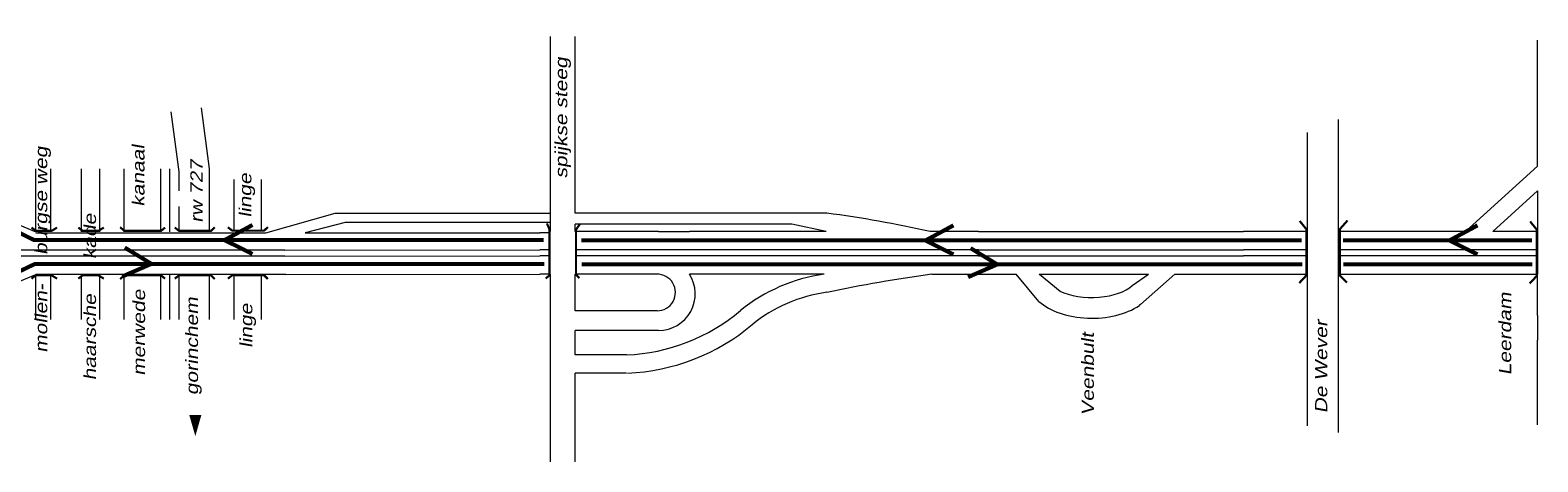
# Model space of a CAD drawing. Header units: metres. Extents: x 534 to 2631, y -2348 to -1484.
# Tile 9 of 13: x 1881 to 2066, y -1873 to -1820. Entities that reach past the tile are written whole.
import ezdxf

# ---------------------------------------------------------------- set-up
doc = ezdxf.new("R2010")
doc.units = ezdxf.units.M
doc.layers.get('0').update_dxf_attribs({"lineweight": 0})
for name, color, linetype, lineweight in [('ROUTE1STROOIEN', 3, 'Continuous', 0), ('STROOI', 7, 'Continuous', 0), ('Strooi WEL', 90, 'Continuous', 0), ('Text', 7, 'Continuous', 0)]:
    doc.layers.add(name, color=color, linetype=linetype, lineweight=lineweight)
doc.styles.add('ISO25', font='ARIALN.TTF', dxfattribs={"width": 1.5, "oblique": 10})

msp = doc.modelspace()

# ---------------------------------------------------------------- linework, layer by layer
at = {"ltscale": 0.5}
for p, q in [((2041.79, -1850.14), (2041.79, -1831.13)), ((1947.92, -1834.94), (1947.92, -1832.69)), ((2037.95, -1832.71), (2037.95, -1868.8)), ((1947.92, -1840.39), (1947.92, -1837.96)), ((1918.38, -1842.67), (1909.88, -1845.09)), ((1919.68, -1843.8), (1914.76, -1845.06)), ((1944.89, -1842.67), (1918.38, -1842.67)), ((1944.8, -1843.8), (1919.68, -1843.8)), ((1978.88, -1842.64), (1947.92, -1842.64)), ((1974.59, -1843.98), (1947.92, -1843.98)), ((1978.78, -1844.89), (1974.59, -1843.98)), ((1909.88, -1845.09), (1909.84, -1845.1)), ((1914.76, -1845.06), (1943.59, -1845.06)), ((1958.17, -1844.89), (1961.99, -1844.89)), ((1997.52, -1844.89), (2030.12, -1844.89)), ((2066.26, -1844.97), (2066.26, -1850.14)), ((1912.24, -1847.18), (1943.59, -1847.13)), ((1912.24, -1847.93), (1943.59, -1847.88)), ((1997.52, -1847.13), (2030.12, -1847.13)), ((1997.52, -1847.88), (2030.12, -1847.88)), ((1912.38, -1850.18), (1943.59, -1850.14)), ((1997.52, -1850.14), (2002.17, -1850.14)), ((2002.17, -1850.14), (2002.17, -1850.14)), ((2004.96, -1853.5), (2002.17, -1850.14)), ((2004.98, -1850.14), (2018.45, -1850.14)), ((2005.02, -1850.17), (2004.98, -1850.14)), ((2007.56, -1852.25), (2005.02, -1850.17)), ((2016.41, -1851.55), (2018.45, -1850.14)), ((2017.45, -1853.86), (2021.68, -1850.14)), ((2021.68, -1850.14), (2030.12, -1850.14)), ((2021.68, -1850.14), (2021.68, -1850.14)), ((2057.32, -1850.14), (2060.67, -1850.14)), ((2017.45, -1853.86), (2017.3, -1854)), ((2066.26, -1855.21), (2066.26, -1858.25))]:
    msp.add_line(p, q, dxfattribs=at)
for centre, major_axis, ratio, start_param, end_param in [((2011.46, -1850.44), (-5.5, 0), 0.465116, 7.058853, 8.975106), ((2011.46, -1850.89), (-7.84, 0), 0.595222, 6.877331, 8.695252)]:
    msp.add_ellipse(centre, major_axis=major_axis, ratio=ratio, start_param=start_param, end_param=end_param, dxfattribs=at)
at = {"layer": 'ROUTE1STROOIEN', "color": 5, "const_width": 0.5}
for points in [[(1948.69, -1845.99), (2037.27, -1845.99)], [(2042.33, -1845.99), (2065.58, -1845.99)]]:
    msp.add_lwpolyline(points, dxfattribs=at)
at = {"layer": 'ROUTE1STROOIEN', "const_width": 0.5}
for points in [[(1948.75, -1848.93), (2037.33, -1848.93)], [(2042.39, -1848.93), (2065.64, -1848.93)]]:
    msp.add_lwpolyline(points, dxfattribs=at)
at = {"layer": 'STROOI', "color": 7}
for p, q in [((1944.92, -1831.86), (1944.92, -1820.91)), ((1947.92, -1832.69), (1947.92, -1820.91)), ((2066.26, -1836.86), (2066.26, -1821.37)), ((1899.25, -1837.56), (1898.25, -1830.17)), ((1903, -1837.2), (1901.99, -1829.7)), ((1944.92, -1844.88), (1944.92, -1831.86)), ((1947.92, -1837.96), (1947.92, -1834.94)), ((2066.26, -1836.86), (2057.41, -1844.89)), ((1881.61, -1844.93), (1881.61, -1837.2)), ((1883.49, -1844.93), (1883.49, -1837.2)), ((1887.24, -1844.93), (1887.24, -1837.2)), ((1889.49, -1844.93), (1889.49, -1837.2)), ((1892.49, -1844.93), (1892.49, -1837.2)), ((1897, -1844.93), (1897, -1837.2)), ((1898.12, -1844.93), (1898.12, -1837.2)), ((1899.25, -1839.88), (1899.25, -1837.56)), ((1903, -1844.93), (1903, -1837.2)), ((1906, -1844.91), (1906, -1838.51)), ((1909.38, -1844.91), (1909.38, -1838.51)), ((1947.92, -1842.64), (1947.92, -1840.39)), ((2066.26, -1839.9), (2060.75, -1844.89)), ((2066.26, -1839.9), (2066.26, -1844.97)), ((1874.38, -1841.93), (1881.61, -1844.93)), ((1899.25, -1844.93), (1899.25, -1841.81)), ((1947.92, -1844.88), (1947.92, -1843.98)), ((1909.84, -1845.1), (1881.61, -1845.1)), ((1944.92, -1845.06), (1943.59, -1845.06)), ((1958.17, -1844.89), (1947.92, -1844.89)), ((1978.78, -1844.89), (1961.99, -1844.89)), ((1997.52, -1844.89), (1991.57, -1844.89)), ((2038.04, -1844.89), (2030.12, -1844.89)), ((2057.41, -1844.89), (2041.79, -1844.89)), ((2066.26, -1844.89), (2060.75, -1844.89)), ((1912.24, -1847.18), (1848.43, -1847.18)), ((1912.24, -1847.93), (1848.43, -1847.93)), ((1944.78, -1847.13), (1943.59, -1847.13)), ((1944.78, -1847.88), (1943.59, -1847.88)), ((1997.52, -1847.13), (1948.07, -1847.13)), ((1997.52, -1847.88), (1948.07, -1847.88)), ((2038.04, -1847.13), (2030.12, -1847.13)), ((2038.04, -1847.88), (2030.12, -1847.88)), ((2066.26, -1847.13), (2041.79, -1847.13)), ((2066.26, -1847.88), (2041.79, -1847.88)), ((1874.38, -1853.18), (1881.61, -1850.18)), ((1912.38, -1850.18), (1881.61, -1850.18)), ((1881.61, -1855.71), (1881.61, -1850.18)), ((1883.49, -1855.71), (1883.49, -1850.18)), ((1887.24, -1855.71), (1887.24, -1850.18)), ((1889.49, -1855.71), (1889.49, -1850.18)), ((1892.49, -1855.71), (1892.49, -1850.18)), ((1897, -1855.71), (1897, -1850.18)), ((1898.12, -1855.71), (1898.12, -1850.18)), ((1899.25, -1855.71), (1899.25, -1850.18)), ((1903, -1855.71), (1903, -1850.18)), ((1906, -1855.71), (1906, -1850.18)), ((1909.38, -1855.71), (1909.38, -1850.18)), ((1944.92, -1850.14), (1943.59, -1850.14)), ((1944.92, -1873.21), (1944.92, -1850.14)), ((1958.09, -1850.14), (1947.92, -1850.14)), ((1947.92, -1854.64), (1947.92, -1850.14)), ((1978.57, -1850.14), (1961.99, -1850.14)), ((1991.8, -1850.14), (1997.52, -1850.14)), ((2030.12, -1850.14), (2038.04, -1850.14)), ((2041.79, -1850.14), (2057.32, -1850.14)), ((2041.79, -1869.62), (2041.79, -1850.14)), ((2060.67, -1850.14), (2066.26, -1850.14)), ((2066.26, -1855.21), (2066.26, -1850.14)), ((1958.02, -1854.64), (1947.92, -1854.64)), ((1958.2, -1857.06), (1947.92, -1857.06)), ((1947.92, -1860.07), (1947.92, -1857.06)), ((2066.26, -1868.68), (2066.26, -1858.25)), ((1954.27, -1860.07), (1947.92, -1860.07)), ((1954.27, -1862.32), (1947.92, -1862.32)), ((1947.92, -1873.21), (1947.92, -1862.32))]:
    msp.add_line(p, q, dxfattribs=at)
at = {"layer": 'STROOI', "color": 7, "const_width": 0.263}
for points in [[(1884.24, -1844.41), (1883.58, -1844.81), (1881.63, -1844.81), (1881.1, -1844.41)], [(1889.99, -1844.41), (1889.33, -1844.81), (1887.38, -1844.81), (1886.85, -1844.41)], [(1897.52, -1844.41), (1897.03, -1844.81), (1892.52, -1844.81), (1891.99, -1844.37)], [(1903.62, -1844.37), (1903.18, -1844.81), (1899.24, -1844.81), (1898.71, -1844.41)], [(1910.16, -1844.34), (1909.71, -1844.78), (1905.77, -1844.78), (1905.24, -1844.38)], [(1944.32, -1850.68), (1944.78, -1850.27), (1944.78, -1844.62), (1944.47, -1843.9)], [(1948.45, -1850.63), (1948.04, -1850.17), (1948.04, -1844.67), (1948.51, -1844)], [(2036.96, -1851.23), (2037.83, -1850.3), (2037.83, -1844.6), (2037.02, -1843.6)], [(2042.84, -1851.17), (2041.96, -1850.3), (2041.96, -1844.6), (2042.9, -1843.54)], [(2065.29, -1851.29), (2066.17, -1850.35), (2066.17, -1844.66), (2065.35, -1843.66)], [(1884.24, -1850.69), (1883.58, -1850.29), (1881.63, -1850.29), (1881.1, -1850.69)], [(1889.99, -1850.69), (1889.33, -1850.29), (1887.38, -1850.29), (1886.85, -1850.69)], [(1897.52, -1850.69), (1897.03, -1850.29), (1892.52, -1850.29), (1891.99, -1850.74)], [(1903.62, -1850.74), (1903.18, -1850.29), (1899.24, -1850.29), (1898.71, -1850.69)], [(1910.16, -1850.74), (1909.71, -1850.29), (1905.77, -1850.29), (1905.24, -1850.69)]]:
    msp.add_lwpolyline(points, dxfattribs=at)
at = {"layer": 'STROOI', "color": 7}
for centre, radius, start, end in [((1960.47, -1982.93), 141.49, 77.3021, 82.5245), ((1958.02, -1852.39), 2.25, 270, 91.7731), ((1958.2, -1852.56), 4.5, 270, 32.5806), ((1981.45, -1870.87), 20.93, 97.9122, 129.0324), ((2018.75, -2044.95), 196.66, 97.8772, 101.697), ((1981.45, -1870.87), 18.68, 97.9122, 129.0324), ((1953.25, -1836.76), 23.33, 272.5044, 310.0798), ((1953.25, -1836.76), 25.58, 272.5044, 310.0798)]:
    msp.add_arc(centre, radius, start, end, dxfattribs=at)
at = {"layer": 'Strooi WEL', "color": 5, "const_width": 0.5}
for points in [[(1944.06, -1845.95), (1881.41, -1845.94), (1874.22, -1842.42), (1849.17, -1842.42)], [(1908.27, -1844.09), (1904.83, -1845.95), (1908.27, -1847.66)], [(1994.45, -1844.14), (1991.01, -1846), (1994.45, -1847.71)], [(2058.88, -1844.14), (2055.43, -1846), (2058.88, -1847.71)]]:
    msp.add_lwpolyline(points, dxfattribs=at)
at = {"layer": 'Strooi WEL', "const_width": 0.5}
for points in [[(1892.25, -1850.43), (1895.84, -1848.87), (1892.56, -1846.87)], [(1996.25, -1850.5), (1999.83, -1848.94), (1996.55, -1846.94)], [(1849.08, -1852.58), (1873.85, -1852.57), (1881.5, -1848.89), (1944.15, -1848.89)]]:
    msp.add_lwpolyline(points, dxfattribs=at)
at = {"layer": 'Text'}
msp.add_lwpolyline([(1901.24, -1867.44, 1.5, 0, 0), (1901.24, -1870.05, 0, 0, 0)], format="xyseb", dxfattribs=at)

# ---------------------------------------------------------------- texts
at = {"layer": 'Text', "style": 'ISO25', "oblique": 10, "width": 1.5}
for s, p in [('spijkse steeg', (1946.97, -1838.37)), ('mollen-     burgse weg', (1883.03, -1859.8)), ('kanaal', (1894.99, -1841.84)), ('rw 727', (1902.13, -1843.82)), ('linge', (1908.13, -1843.18)), ('haarsche      kade', (1889.03, -1863.19)), ('merwede', (1895.06, -1862.63)), ('gorinchem', (1901.57, -1865.01)), ('Leerdam', (2063.02, -1862.56)), ('linge', (1908.25, -1859.21)), ('Veenbult', (2011.71, -1867.52)), ('De Wever', (2040.41, -1867.24))]:
    msp.add_text(s, height=1.5, rotation=90, dxfattribs=at).set_placement(p)

doc.saveas('drawing.dxf')
